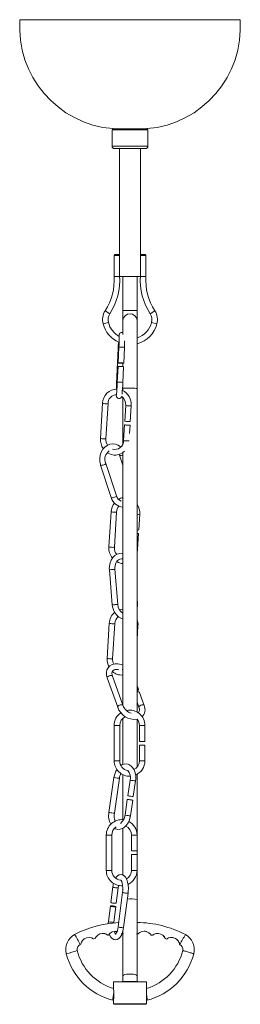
# Model space of a CAD drawing. Header units: millimetres. Extents: x -5 to 597, y 58 to 1530.
# Tile 3 of 3: x 228 to 329, y 1083 to 1530. Entities that reach past the tile are written whole.
import ezdxf

# ---------------------------------------------------------------- set-up
doc = ezdxf.new("R2010")
doc.units = ezdxf.units.MM

msp = doc.modelspace()

# ---------------------------------------------------------------- linework, layer by layer
at = {"color": 7, "linetype": 'Continuous', "lineweight": 15}
for p, q in [((328.61, 1530.06), (228.6, 1530.06)), ((270.46, 1480.12), (270.46, 1472.62)), ((270.96, 1480.62), (286.26, 1480.62)), ((286.76, 1472.62), (286.76, 1480.12)), ((285.76, 1471.62), (271.46, 1471.62)), ((273.81, 1471.62), (273.81, 1423.4)), ((283.41, 1423.4), (283.41, 1471.62)), ((271.39, 1423.12), (271.39, 1413.55)), ((271.89, 1423.62), (273.39, 1423.62)), ((273.82, 1413.62), (273.82, 1423.12)), ((283.39, 1423.12), (283.39, 1413.62)), ((283.82, 1423.62), (285.32, 1423.62)), ((285.82, 1413.55), (285.82, 1423.12)), ((273.82, 1413.62), (283.39, 1413.62)), ((273.82, 1413.62), (273.82, 1413.62)), ((275.36, 1413.62), (275.36, 1387.23)), ((281.86, 1215.96), (281.86, 1413.62)), ((283.39, 1413.62), (283.39, 1413.62)), ((273.2, 1380.92), (272.48, 1364.96)), ((273.56, 1381.54), (273.24, 1374.4)), ((273.56, 1381.54), (273.56, 1381.55)), ((275.74, 1374.28), (276.06, 1381.43)), ((273.17, 1372.73), (272.84, 1365.59)), ((275.33, 1372.68), (275.4, 1374.25)), ((275.34, 1365.47), (275.66, 1372.62)), ((275.36, 1374.25), (275.36, 1372.68)), ((272.48, 1364.96), (272.48, 1364.96)), ((275.36, 1365.79), (275.36, 1361.81)), ((275.36, 1358.75), (275.36, 1337.61)), ((266.13, 1356.05), (265.18, 1340.12)), ((267.67, 1339.97), (268.63, 1355.9)), ((276.68, 1355.1), (276.25, 1347.96)), ((278.75, 1347.81), (279.18, 1354.95)), ((276.15, 1346.3), (275.72, 1339.16)), ((278.42, 1342.29), (278.65, 1346.15)), ((273.7, 1332.92), (273.86, 1332.52)), ((273.86, 1332.52), (275.36, 1327.98)), ((275.36, 1333.74), (275.36, 1219.07)), ((265.2, 1328), (270.04, 1313.3)), ((272.41, 1314.08), (267.58, 1328.78)), ((269.99, 1306.85), (269.03, 1290.92)), ((271.53, 1290.77), (272.49, 1306.7)), ((282.6, 1298.61), (283.03, 1305.75)), ((282.08, 1289.82), (282.5, 1296.95)), ((269.22, 1280.55), (270.56, 1264.6)), ((273.05, 1264.81), (271.72, 1280.75)), ((281.98, 1265.63), (281.86, 1267.16)), ((269.19, 1256.27), (268.23, 1240.34)), ((270.72, 1240.19), (271.68, 1256.12)), ((281.86, 1248.94), (282.23, 1255.17)), ((268.25, 1231.48), (273.01, 1218.2)), ((275.36, 1219.05), (270.6, 1232.32)), ((282.4, 1226.32), (281.86, 1227.85)), ((285.03, 1218.99), (282.9, 1224.94)), ((281.86, 1220.45), (282.68, 1218.14)), ((275.36, 1213.18), (275.36, 1192.22)), ((281.86, 1191), (281.86, 1212.71)), ((271.41, 1209.88), (271.41, 1193.88)), ((273.91, 1193.88), (273.91, 1209.88)), ((282.9, 1209.88), (282.9, 1202.71)), ((285.4, 1202.71), (285.4, 1209.88)), ((282.9, 1202.71), (285.4, 1202.71)), ((282.9, 1201.04), (282.9, 1193.88)), ((282.9, 1201.04), (285.4, 1201.04)), ((285.4, 1193.88), (285.4, 1201.04)), ((271.33, 1186.3), (269.03, 1170.47)), ((271.5, 1170.11), (273.8, 1185.94)), ((275.36, 1187.58), (275.36, 1167.16)), ((278.64, 1185.11), (277.61, 1178.02)), ((280.08, 1177.66), (281.12, 1184.75)), ((281.86, 1093.58), (281.86, 1187.79)), ((277.37, 1176.37), (276.34, 1169.28)), ((278.81, 1168.92), (279.84, 1176.01)), ((275.36, 1163.23), (275.36, 1142.09)), ((267.82, 1160.19), (267.82, 1144.19)), ((270.32, 1144.19), (270.32, 1160.19)), ((279.31, 1160.19), (279.31, 1153.02)), ((281.81, 1153.02), (281.81, 1160.19)), ((279.31, 1153.02), (281.81, 1153.02)), ((279.31, 1151.36), (279.31, 1144.19)), ((279.31, 1151.36), (281.81, 1151.36)), ((281.81, 1144.19), (281.81, 1151.36)), ((270.79, 1136.65), (269.88, 1129.66)), ((272.36, 1129.33), (273.27, 1136.33)), ((275.27, 1134.23), (273.24, 1118.61)), ((275.72, 1118.29), (277.75, 1133.91)), ((269.67, 1128.03), (268.76, 1121.03)), ((271.24, 1120.71), (272.15, 1127.71)), ((271.2, 1120.35), (271.24, 1120.71)), ((268.56, 1114.74), (268.74, 1114.77)), ((272.72, 1116.47), (271.89, 1116.57)), ((274.64, 1115.39), (275.68, 1115.39)), ((275.36, 1116.54), (275.36, 1093.58)), ((288.19, 1114.83), (288.75, 1114.74)), ((294.58, 1113.27), (295.26, 1113.04)), ((271.11, 1093.58), (271.11, 1090.6)), ((271.11, 1093.58), (286.11, 1093.58)), ((286.11, 1090.5), (286.11, 1093.58)), ((286.11, 1083.63), (286.11, 1085.34)), ((270.76, 1085.29), (271.11, 1085.29)), ((271.11, 1085.29), (271.11, 1083.63)), ((286.06, 1083.58), (271.16, 1083.58)), ((271.24, 1083.58), (271.24, 1083.47)), ((285.97, 1083.47), (285.97, 1083.58)), ((286.11, 1085.29), (286.46, 1085.29))]:
    msp.add_line(p, q, dxfattribs=at)
at = {"color": 8, "linetype": 'Continuous', "lineweight": 15}
for p, q in [((286.76, 1480.12), (270.46, 1480.12)), ((270.46, 1472.62), (286.76, 1472.62)), ((273.82, 1423.12), (271.39, 1423.12)), ((285.82, 1423.12), (283.39, 1423.12)), ((267.31, 1398.01), (269.41, 1396.65)), ((281.86, 1398.18), (275.36, 1398.18)), ((289.9, 1398.01), (287.8, 1396.65)), ((266.36, 1392.12), (268.78, 1392.75)), ((290.85, 1392.12), (288.43, 1392.75)), ((273.2, 1380.92), (273.2, 1380.92)), ((273.91, 1209.88), (271.41, 1209.88)), ((282.9, 1209.88), (285.4, 1209.88)), ((273.91, 1193.88), (271.41, 1193.88)), ((282.9, 1193.88), (285.4, 1193.88)), ((270.32, 1160.19), (267.82, 1160.19)), ((279.31, 1160.19), (281.81, 1160.19)), ((270.32, 1144.19), (267.82, 1144.19)), ((279.31, 1144.19), (281.81, 1144.19)), ((281.86, 1093.83), (275.36, 1093.83)), ((271.11, 1083.63), (286.11, 1083.63)), ((271.24, 1083.47), (285.97, 1083.47))]:
    msp.add_line(p, q, dxfattribs=at)
at = {"color": 7, "linetype": 'Continuous', "lineweight": 15, "flags": 128}
for points in [[(273.81, 1423.4), (273.81, 1423.4), (273.81, 1423.36), (273.82, 1423.3), (273.82, 1423.23), (273.82, 1423.16), (273.82, 1423.12)], [(271.41, 1413.55), (271.4, 1413.55), (271.53, 1413.56), (271.78, 1413.56), (272.13, 1413.57), (272.54, 1413.59), (272.61, 1413.59), (272.64, 1413.59)], [(273.82, 1413.62), (273.75, 1413.62), (273.5, 1413.61), (273.15, 1413.6), (272.74, 1413.59), (272.67, 1413.59), (272.64, 1413.59)], [(283.39, 1413.62), (283.46, 1413.62), (283.71, 1413.61), (284.06, 1413.6), (284.47, 1413.59), (284.54, 1413.59), (284.57, 1413.59)], [(285.8, 1413.55), (285.81, 1413.55), (285.68, 1413.56), (285.43, 1413.56), (285.08, 1413.57), (284.67, 1413.59), (284.6, 1413.59), (284.57, 1413.59)], [(275.36, 1388.06), (275.06, 1388.15), (274.56, 1388.12), (274.21, 1387.96), (273.97, 1387.75), (273.81, 1387.54), (273.73, 1387.38), (273.68, 1387.25), (273.65, 1387.12), (273.61, 1386.88), (273.57, 1386.54)], [(273.24, 1374.4), (273.35, 1374.42), (273.63, 1374.43), (274.05, 1374.43), (274.53, 1374.41), (275, 1374.38), (275.4, 1374.35), (275.66, 1374.31), (275.74, 1374.28), (275.63, 1374.26), (275.34, 1374.25), (274.93, 1374.26), (274.45, 1374.27), (273.97, 1374.3), (273.58, 1374.33), (273.32, 1374.37), (273.24, 1374.4)], [(272.84, 1365.59), (272.81, 1364.89), (272.74, 1363.58), (272.67, 1362.36), (272.6, 1361.31), (272.53, 1360.48), (272.48, 1360), (272.46, 1359.83), (272.46, 1359.84)], [(275.36, 1362.8), (275.36, 1362.79), (275.53, 1362.81), (276, 1362.84), (276.78, 1362.86), (277.77, 1362.86), (278.84, 1362.87), (279.9, 1362.86), (280.81, 1362.84), (281.47, 1362.83), (281.82, 1362.79), (281.85, 1362.79), (281.86, 1362.8)], [(272.35, 1359.98), (272.37, 1359.5), (272.4, 1359.28), (272.44, 1359.11), (272.53, 1358.9), (272.73, 1358.62), (273.06, 1358.38), (273.48, 1358.24), (273.98, 1358.28), (274.34, 1358.44), (274.58, 1358.64), (274.73, 1358.85), (274.81, 1359.02), (274.86, 1359.15), (274.86, 1359.15)], [(276.6, 1346.34), (276.53, 1346.34), (276.25, 1346.33), (276.15, 1346.3), (276.24, 1346.26), (276.51, 1346.22), (276.91, 1346.17)], [(276.91, 1346.17), (277.39, 1346.14), (277.86, 1346.11), (278.27, 1346.11), (278.55, 1346.12), (278.65, 1346.15), (278.62, 1346.17)], [(274.39, 1336.2), (274.29, 1336.31), (273.17, 1337.07), (271.95, 1337.51), (270.69, 1337.64), (269.44, 1337.45), (268.26, 1336.96), (267.19, 1336.19), (266.28, 1335.17), (265.56, 1333.95), (265.07, 1332.57), (264.83, 1331.1), (264.86, 1329.61), (265.13, 1328.23), (265.2, 1328)], [(281.86, 1296.91), (282.13, 1296.91), (282.4, 1296.92), (282.5, 1296.95), (282.42, 1296.99), (282.15, 1297.04), (281.86, 1297.07)], [(275.36, 1287.99), (275.19, 1288.03), (273.95, 1287.98), (272.78, 1287.61), (271.72, 1286.96), (270.8, 1286.06), (270.06, 1284.93), (269.53, 1283.61), (269.24, 1282.18), (269.21, 1280.76), (269.22, 1280.55)], [(281.86, 1288.52), (282.05, 1289.52), (282.08, 1289.82)], [(271.72, 1280.75), (271.69, 1281.34), (271.82, 1282.49), (272.16, 1283.53), (272.67, 1284.4), (273.31, 1285.03), (274.02, 1285.42), (274.8, 1285.55), (275.36, 1285.44)], [(270.56, 1264.6), (270.67, 1263.79), (271.06, 1262.35), (271.7, 1261.04), (272.56, 1259.91), (273.6, 1259.02), (274.78, 1258.42), (275.36, 1258.29)], [(275.36, 1262.67), (274.41, 1262.59), (273.83, 1262.4)], [(275.36, 1237.25), (274.52, 1237.59), (273.14, 1237.86), (271.79, 1237.85), (270.54, 1237.53), (269.49, 1236.93), (268.68, 1236.1), (268.15, 1235.09), (267.9, 1233.98), (267.93, 1232.78), (268.25, 1231.48)], [(270.6, 1232.32), (270.47, 1232.77), (270.38, 1233.58), (270.5, 1234.23), (270.81, 1234.75), (271.38, 1235.17), (272.06, 1235.36), (272.98, 1235.36), (273.6, 1235.22)], [(275.36, 1235.36), (275.06, 1235.3), (275.03, 1235.3)], [(281.86, 1226.59), (282.15, 1226.54), (282.37, 1226.39), (282.41, 1226.16), (282.28, 1225.89), (281.98, 1225.62), (281.86, 1225.54)], [(281.86, 1225.16), (282.29, 1225.21), (282.65, 1225.16), (282.87, 1225), (282.9, 1224.94)], [(281.12, 1184.75), (281.2, 1185.55), (281.19, 1187.03), (280.95, 1188.45), (280.48, 1189.75), (279.79, 1190.87), (279, 1191.67), (278.09, 1192.2), (277.02, 1192.48), (275.94, 1192.42), (274.92, 1192.07), (274.51, 1191.81)], [(277.66, 1176.32), (278.04, 1176.26), (278.5, 1176.19), (278.98, 1176.12), (279.4, 1176.06), (279.71, 1176.03), (279.84, 1176.01), (279.79, 1176.03), (279.56, 1176.07), (279.18, 1176.13), (278.72, 1176.2), (278.24, 1176.26), (277.81, 1176.32), (277.51, 1176.36), (277.38, 1176.37), (277.43, 1176.36), (277.66, 1176.32)], [(277.61, 1178.02), (277.67, 1178.01), (277.9, 1177.97)], [(271.6, 1163.29), (272.05, 1163.02), (273.13, 1162.75), (274.2, 1162.8), (275.22, 1163.15), (276.18, 1163.77), (277.05, 1164.66), (277.8, 1165.79), (278.37, 1167.1), (278.75, 1168.53), (278.81, 1168.92)], [(277.75, 1133.91), (277.83, 1134.67), (277.87, 1136.12), (277.78, 1137.54), (277.54, 1138.86), (277.16, 1140.06), (276.59, 1141.09), (275.97, 1141.75), (275.26, 1142.14), (274.48, 1142.27), (273.67, 1142.11), (272.98, 1141.71), (272.37, 1141.08), (272.13, 1140.7)], [(274.43, 1139.78), (274.42, 1139.78), (274.59, 1139.59), (274.84, 1139.12), (275.09, 1138.38), (275.27, 1137.42), (275.37, 1136.28), (275.35, 1135.06), (275.27, 1134.23)], [(271.15, 1138.38), (270.95, 1137.64), (270.79, 1136.65)], [(273.27, 1136.33), (273.37, 1136.94), (273.48, 1137.44)], [(272.05, 1127.81), (271.78, 1127.92), (271.37, 1128.01), (270.9, 1128.09), (270.42, 1128.13), (270.02, 1128.13), (269.76, 1128.09), (269.67, 1128.02), (269.77, 1127.92), (270.04, 1127.82), (270.45, 1127.72), (270.92, 1127.65), (271.4, 1127.6), (271.8, 1127.6), (272.06, 1127.64), (272.15, 1127.71), (272.05, 1127.81)], [(269.88, 1129.66), (269.88, 1129.65), (269.98, 1129.55), (270.25, 1129.45), (270.66, 1129.35), (271.13, 1129.27), (271.61, 1129.23), (272.01, 1129.23), (272.27, 1129.27), (272.36, 1129.33)], [(268.76, 1121.03), (268.68, 1120.27), (268.67, 1120.02)], [(269.2, 1115.34), (269.35, 1114.89), (269.92, 1113.86), (270.54, 1113.2), (271.25, 1112.8), (272.03, 1112.67), (272.84, 1112.83), (273.52, 1113.23), (274.14, 1113.86), (274.72, 1114.77), (275.2, 1115.96), (275.55, 1117.3), (275.72, 1118.29)], [(256.25, 1110.71), (256.27, 1110.74), (256.29, 1110.84), (256.37, 1111.09), (256.57, 1111.61), (257.08, 1112.42), (257.84, 1113.11), (258.91, 1113.62), (260.12, 1113.77), (261.26, 1113.52), (261.63, 1113.35), (261.93, 1113.18), (262.01, 1113.12), (262.03, 1113.1), (261.99, 1113.12), (261.88, 1113.19), (261.8, 1113.23)], [(262.03, 1113.1), (262.15, 1113.14), (262.79, 1113.33)], [(262.81, 1113.35), (262.83, 1113.39), (262.88, 1113.48), (263, 1113.7), (263.31, 1114.15), (263.99, 1114.83), (264.88, 1115.33), (266.03, 1115.59), (267.22, 1115.47), (267.97, 1115.17), (268.28, 1114.98), (268.47, 1114.84), (268.54, 1114.78), (268.56, 1114.76), (268.52, 1114.78), (268.42, 1114.86), (268.17, 1115.02), (267.63, 1115.3), (266.64, 1115.57), (266.18, 1115.56)], [(272.08, 1115.16), (272.08, 1115.16), (271.92, 1115.36), (271.67, 1115.83), (271.44, 1116.5)], [(281.53, 1115.41), (282.27, 1115.42), (282.35, 1115.41)], [(282.35, 1115.42), (282.38, 1115.44), (282.46, 1115.51), (282.64, 1115.68), (283.08, 1116), (283.96, 1116.41), (284.97, 1116.58), (286.13, 1116.43), (287.21, 1115.91), (287.78, 1115.4), (288.01, 1115.13), (288.14, 1114.94), (288.18, 1114.86), (288.19, 1114.84), (288.16, 1114.87), (288.08, 1114.98), (287.9, 1115.21), (287.46, 1115.66), (286.6, 1116.22), (285.57, 1116.54), (285.01, 1116.53)], [(288.79, 1114.73), (288.82, 1114.76), (288.91, 1114.82), (289.12, 1114.97), (289.59, 1115.23), (290.51, 1115.53), (291.54, 1115.58), (292.68, 1115.29), (293.69, 1114.63), (294.24, 1113.99), (294.44, 1113.66), (294.55, 1113.43), (294.58, 1113.33), (294.59, 1113.29), (294.58, 1113.32), (294.53, 1113.41), (294.41, 1113.63), (294.13, 1114.07), (293.48, 1114.75), (292.62, 1115.28), (291.48, 1115.58), (291.12, 1115.55)], [(295.29, 1113.06), (295.33, 1113.08), (295.42, 1113.14), (295.65, 1113.28), (296.16, 1113.52), (297.1, 1113.75), (298.12, 1113.72), (299.24, 1113.34), (300.21, 1112.6), (300.87, 1111.61), (301.04, 1111.15), (301.11, 1110.82), (301.14, 1110.68), (301.14, 1110.62), (301.13, 1110.63), (301.11, 1110.7), (301.07, 1110.88), (300.94, 1111.28), (300.59, 1112.01), (299.86, 1112.87), (298.88, 1113.47), (297.7, 1113.76), (296.82, 1113.68)], [(307.55, 1106.32), (307.55, 1106.32), (307.52, 1106.33), (307.41, 1106.36), (307.24, 1106.42), (307, 1106.5), (306.7, 1106.59), (306.35, 1106.7), (305.96, 1106.82), (305.55, 1106.95), (305.12, 1107.08), (304.69, 1107.21), (304.27, 1107.34), (303.87, 1107.46), (303.52, 1107.57), (303.21, 1107.66), (302.95, 1107.74), (302.76, 1107.79), (302.64, 1107.83), (302.6, 1107.84)], [(271.15, 1087.87), (271.14, 1087.85), (271.03, 1087.01), (270.88, 1085.96), (270.81, 1085.54), (270.78, 1085.36), (270.76, 1085.29), (270.76, 1085.3)], [(271.26, 1088.72), (271.27, 1087.97), (271.23, 1086.53), (271.2, 1086.02), (271.15, 1085.58), (271.13, 1085.39), (271.11, 1085.29), (271.11, 1085.3)], [(271.15, 1087.87), (271.15, 1087.9), (271.26, 1088.72)], [(286.1, 1085.34), (286.1, 1085.4), (286.09, 1085.64), (286.07, 1086.18), (286.03, 1087.33), (286.04, 1088.72)], [(286.04, 1088.72), (286.09, 1088.31), (286.15, 1087.9), (286.15, 1087.87)]]:
    msp.add_lwpolyline(points, dxfattribs=at)
at = {"color": 8, "linetype": 'Continuous', "lineweight": 15, "flags": 128}
for points in [[(273.53, 1380.95), (273.31, 1380.94), (273.2, 1380.92)], [(272.81, 1364.99), (272.59, 1364.99), (272.48, 1364.96)], [(267.12, 1328.35), (266.71, 1328.16), (266.24, 1328.01), (265.8, 1327.92), (265.45, 1327.9), (265.24, 1327.95), (265.2, 1328)], [(267.58, 1328.78), (267.57, 1328.71), (267.43, 1328.54), (267.12, 1328.35)], [(271.95, 1313.65), (271.54, 1313.46), (271.07, 1313.31), (270.63, 1313.22), (270.28, 1313.2), (270.07, 1313.25), (270.04, 1313.3)], [(272.41, 1314.08), (272.41, 1314.01), (272.26, 1313.84), (271.95, 1313.65)], [(281.86, 1289.78), (281.98, 1289.79), (282.08, 1289.82), (282.08, 1289.82)], [(281.86, 1265.62), (281.98, 1265.63), (281.98, 1265.63)], [(281.86, 1255.12), (282.13, 1255.14), (282.23, 1255.16), (282.23, 1255.17)], [(269.99, 1232.6), (269.54, 1232.55), (269.08, 1232.4), (268.67, 1232.17), (268.37, 1231.91), (268.23, 1231.64), (268.25, 1231.48)], [(270.6, 1232.32), (270.56, 1232.39), (270.35, 1232.54), (269.99, 1232.6)], [(274.75, 1219.32), (274.31, 1219.27), (273.84, 1219.12), (273.43, 1218.9), (273.14, 1218.63), (273, 1218.36), (273.01, 1218.2)], [(275.36, 1219.05), (275.33, 1219.11), (275.11, 1219.27), (274.75, 1219.32)], [(282.68, 1218.14), (282.67, 1218.31), (282.81, 1218.57), (283.1, 1218.84), (283.51, 1219.06), (283.98, 1219.21), (284.42, 1219.26)], [(284.42, 1219.26), (284.78, 1219.21), (285, 1219.06), (285.03, 1218.99)], [(271.62, 1186.25), (271.39, 1186.29), (271.33, 1186.3)], [(278.64, 1185.11), (278.7, 1185.1), (278.93, 1185.06)], [(269.32, 1170.42), (269.09, 1170.45), (269.03, 1170.47)], [(276.34, 1169.28), (276.4, 1169.27), (276.63, 1169.23)], [(270.79, 1136.65), (270.79, 1136.65), (270.89, 1136.55), (271.16, 1136.45), (271.57, 1136.35), (272.04, 1136.27), (272.52, 1136.23), (272.92, 1136.23), (273.18, 1136.27), (273.27, 1136.33)], [(277.75, 1133.91), (277.66, 1133.85), (277.4, 1133.81), (277, 1133.81), (276.52, 1133.85), (276.05, 1133.93), (275.64, 1134.02), (275.37, 1134.13), (275.27, 1134.23), (275.27, 1134.23)], [(268.76, 1121.03), (268.76, 1121.02), (268.86, 1120.93), (269.13, 1120.82), (269.54, 1120.72), (270.01, 1120.65), (270.49, 1120.61), (270.89, 1120.6), (271.15, 1120.64), (271.24, 1120.71)], [(275.72, 1118.29), (275.63, 1118.22), (275.36, 1118.18), (274.97, 1118.19), (274.49, 1118.23), (274.02, 1118.3), (273.61, 1118.4), (273.34, 1118.51), (273.24, 1118.6), (273.24, 1118.61)], [(281.86, 1096.32), (281.84, 1096.38), (281.58, 1096.64), (281, 1096.87), (280.15, 1097.03), (279.14, 1097.12), (278.07, 1097.12), (277.06, 1097.03), (276.21, 1096.87), (275.63, 1096.64), (275.37, 1096.38), (275.36, 1096.32)]]:
    msp.add_lwpolyline(points, dxfattribs=at)
at = {"color": 7, "linetype": 'Continuous', "lineweight": 15}
for centre, radius, start, end in [((274.54, 1526.56), 46.07, 175.6389, 265.536), ((282.67, 1526.56), 46.07, 274.464, 4.3611), ((270.96, 1480.12), 0.5, 90, 180), ((286.26, 1480.12), 0.5, 0, 90), ((271.46, 1472.62), 1, 180, 270), ((285.76, 1472.62), 1, 270, 360), ((271.89, 1423.12), 0.5, 90, 180), ((273.39, 1423.12), 0.5, 33.3913, 90), ((285.52, 1423.13), 2.13, 172.8413, 180.2209), ((283.82, 1423.12), 0.5, 90, 146.5984), ((285.32, 1423.12), 0.5, 0, 90), ((245.73, 1411.98), 25.71, 327.0871, 3.7486), ((245.73, 1411.98), 28.21, 327.0873, 3.7142), ((311.49, 1411.98), 28.21, 176.2858, 212.9127), ((311.49, 1411.98), 25.72, 176.2536, 212.9107), ((273.54, 1393.98), 7.42, 147.0846, 194.5292), ((283.67, 1393.98), 7.42, 345.4708, 32.9154), ((273.54, 1393.98), 4.92, 147.0846, 194.5292), ((283.67, 1393.98), 4.92, 345.4708, 32.9154), ((278.61, 1395.29), 12.65, 194.5292, 246.8149), ((278.61, 1395.29), 10.15, 194.5292, 241.2216), ((278.61, 1395.29), 12.65, 284.9178, 345.4708), ((278.61, 1395.29), 10.15, 288.9494, 345.4708), ((206.77, 1385.68), 66.92, 356.4607, 0.8557), ((430.9, 1374.02), 157.85, 176.421, 177.4948), ((117.67, 1388.69), 158.55, 357.376, 358.4544), ((274.06, 1364.87), 7.92, 78.3422, 96.5066), ((272.76, 1355.85), 6.63, 90.6946, 178.3181), ((416.84, 1358.27), 144.51, 177.3451, 178.3405), ((150.03, 1370.6), 125.41, 355.2257, 357.6578), ((272.54, 1356.05), 3.92, 90.9933, 182.2771), ((272.16, 1355.5), 4.54, 354.9061, 53.4673), ((272.41, 1355.66), 6.8, 353.9637, 66.3174), ((277, 1350.1), 2.26, 250.6885, 270.2308), ((277.95, 1353.12), 5.37, 259.93, 278.568), ((272.3, 1339.62), 7.14, 176.0115, 215.8963), ((272.06, 1339.56), 4.41, 174.662, 214.8809), ((271.77, 1339.09), 3.96, 253.6909, 1.0841), ((272.16, 1330.63), 4.94, 128.3758, 201.9697), ((271.81, 1338.5), 5.95, 233.8827, 316.2383), ((275.67, 1314.81), 5.83, 195.0035, 266.8947), ((275.88, 1314.99), 3.59, 194.6494, 248.848), ((275.72, 1309.22), 3.98, 95.2305, 125.929), ((276.89, 1306.5), 6.91, 141.3211, 177.1288), ((276.64, 1306.63), 4.15, 138.5259, 178.992), ((276.12, 1306.28), 6.93, 355.6277, 34.2101), ((282.16, 1300.11), 1.57, 258.8946, 286.6222), ((275.82, 1290.29), 6.82, 174.6938, 220.7239), ((276.06, 1290.4), 4.54, 175.3143, 219.8538), ((275.35, 1288.51), 5.11, 236.9886, 270.0471), ((277.67, 1264.91), 4.62, 181.2313, 239.8965), ((275.26, 1264.93), 6.76, 347.3554, 5.9247), ((276.02, 1255.96), 6.84, 130.0043, 177.411), ((276.03, 1255.96), 4.35, 129.6014, 177.8747), ((276.1, 1255.71), 6.15, 354.8858, 20.737), ((274.91, 1239.75), 6.71, 174.9941, 209.1746), ((275.27, 1239.85), 4.56, 175.8331, 208.0897), ((274.57, 1238.34), 5.54, 224.6428, 278.129), ((278.4, 1209.88), 6.99, 123.5192, 180), ((280.81, 1220.9), 8.25, 199.103, 277.2677), ((281.24, 1221.36), 6.31, 201.5309, 250.2823), ((278.4, 1209.88), 6.99, 0, 100.8113), ((280.88, 1217.11), 2.07, 311.2577, 29.8285), ((280.82, 1217.1), 4.61, 314.0834, 24.1077), ((278.4, 1209.88), 4.49, 114.428, 180), ((278.4, 1209.88), 4.49, 0, 39.8564), ((278.4, 1193.88), 6.99, 180, 272.0559), ((278.4, 1193.88), 4.49, 180, 260.0875), ((278.4, 1193.88), 4.49, 296.521, 0), ((278.4, 1193.88), 6.99, 292.9671, 0), ((279.7, 1185.27), 8.44, 145.791, 172.9561), ((279.9, 1185.18), 6.15, 150.8004, 172.9093), ((273.67, 1186.29), 5.11, 346.6743, 38.9184), ((283.35, 1208.87), 31.38, 260.0041, 264.0326), ((276.71, 1168.95), 7.83, 168.829, 209.5623), ((274.81, 1160.19), 6.99, 83.4644, 180), ((277.26, 1168.99), 5.86, 169.0145, 204.5983), ((271.05, 1169.69), 5.31, 308.1014, 355.5502), ((274.81, 1160.19), 6.99, 0, 62.2338), ((274.81, 1160.19), 4.49, 124.2256, 180), ((274.81, 1160.19), 4.49, 360, 65.4967), ((274.81, 1144.19), 6.99, 180, 274.4412), ((274.81, 1144.19), 4.49, 180, 265.1861), ((274.81, 1144.19), 4.49, 299.6094, 0), ((274.81, 1144.19), 6.99, 294.7129, 0), ((278.93, 1110.4), 20.84, 81.9384, 94.2365), ((276.14, 1070.97), 49.61, 93.0674, 117.2083), ((267.79, 1118.69), 5.45, 319.7188, 359.1079), ((281.22, 1071.42), 49.14, 62.7071, 89.2601), ((257.03, 1108.34), 7.64, 117.8967, 195.3228), ((198.5, 1080.88), 64.73, 27.3159, 31.9035), ((271.97, 1112.71), 3.82, 78.7842, 146.9617), ((245.03, 1145.48), 66.12, 328.1446, 332.6362), ((300.18, 1108.34), 7.64, 344.6772, 62.1033), ((196.13, 1289.35), 190.7, 286.3029, 287.8594), ((257.03, 1108.34), 2.47, 114.2229, 191.6543), ((277.95, 1113.66), 24.05, 193.9943, 253.5186), ((279.31, 1113.62), 23.99, 286.3889, 346.0618), ((300.18, 1108.34), 2.47, 348.3457, 65.7771), ((278.1, 1113.74), 29.39, 194.6343, 255.7758), ((279.11, 1113.74), 29.39, 284.2241, 345.3657), ((261.35, 1088.85), 9.91, 359.2197, 9.8912), ((253.61, 1090.82), 32.5, 356.2933, 359.4466), ((244.96, 1081.83), 41.63, 4.7802, 8.3519), ((271.16, 1083.63), 0.05, 180, 270), ((271.19, 1083.47), 0.05, 270, 0), ((286.02, 1083.47), 0.05, 180, 270), ((286.06, 1083.63), 0.05, 270, 0)]:
    msp.add_arc(centre, radius, start, end, dxfattribs=at)
at = {"color": 8, "linetype": 'Continuous', "lineweight": 15}
for centre, radius, start, end in [((278.61, 1393.39), 3.26, 4.5703, 175.4297), ((274.39, 1372.34), 9.25, 79.612, 95.1449), ((273.74, 1357.75), 7.89, 78.3134, 96.5488), ((266.88, 1358.18), 2.26, 250.6791, 270.2359), ((267.83, 1361.24), 5.4, 259.9795, 278.4907), ((277.43, 1357.23), 2.26, 250.6928, 270.2284), ((278.38, 1360.25), 5.36, 259.9264, 278.5737), ((265.92, 1342.25), 2.26, 250.6794, 270.2357), ((266.87, 1345.29), 5.38, 259.9482, 278.5396), ((276.47, 1341.3), 2.26, 250.6885, 270.2308), ((277.5, 1346.61), 7.64, 262.315, 275.2311), ((274.44, 1334.16), 1.74, 250.6644, 301.8479), ((270.74, 1308.98), 2.26, 250.6791, 270.2359), ((271.69, 1312.04), 5.4, 259.9795, 278.4907), ((282.4, 1308.63), 2.95, 259.3501, 282.3712), ((269.78, 1293.05), 2.26, 250.6794, 270.2357), ((270.73, 1296.09), 5.38, 259.9482, 278.5396), ((266.21, 1331.52), 51.07, 273.3796, 275.6591), ((270.96, 1285.71), 5.02, 273.3063, 278.6613), ((267.55, 1315.59), 51.08, 273.3801, 275.6589), ((272.29, 1269.85), 5.09, 273.3403, 278.616), ((269.94, 1258.4), 2.26, 250.6791, 270.2359), ((270.88, 1261.46), 5.4, 259.9795, 278.4907), ((268.98, 1242.47), 2.26, 250.6794, 270.2357), ((269.93, 1245.51), 5.38, 259.9482, 278.5396), ((278.48, 1227.22), 41.55, 260.4952, 263.5372), ((284.38, 1215.97), 31.39, 260.0049, 264.0316), ((276.17, 1211.31), 41.46, 260.4931, 263.5414), ((282.08, 1200.13), 31.38, 260.0041, 264.0326)]:
    msp.add_arc(centre, radius, start, end, dxfattribs=at)

doc.saveas('drawing.dxf')
